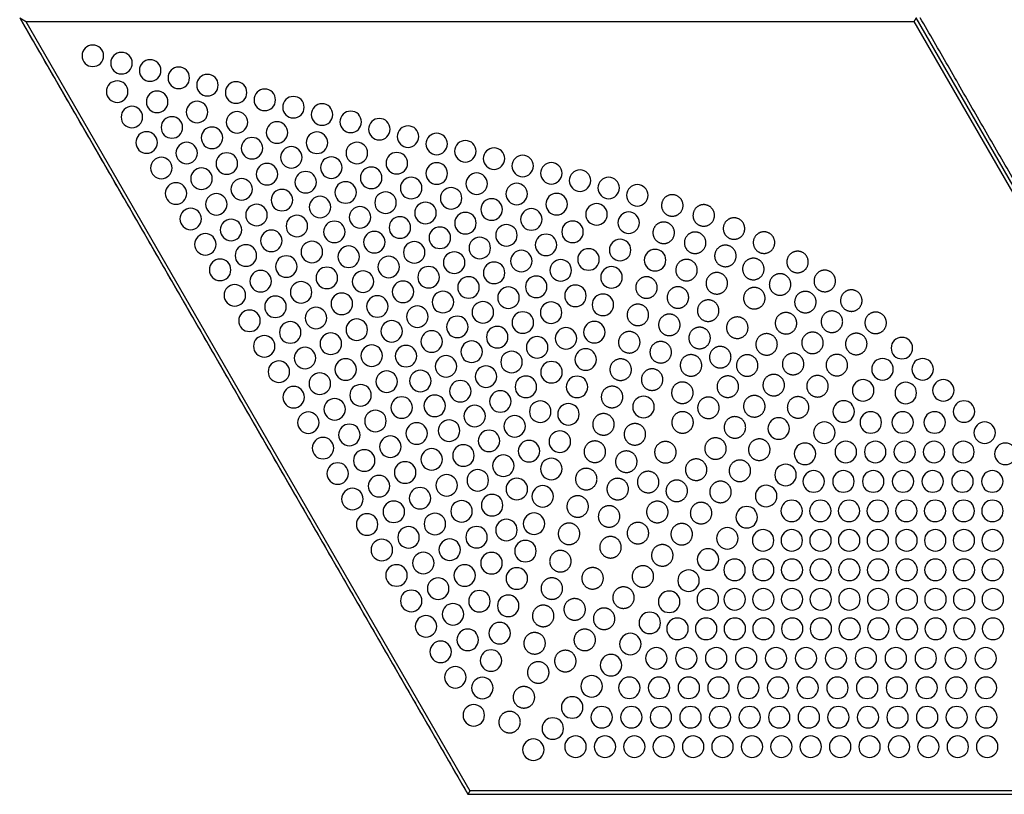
# Model space of a CAD drawing. Header units: millimetres. Extents: x -125 to 375, y 0 to 433.
# Tile 1 of 3: x -125 to 150, y 0 to 216. Entities that reach past the tile are written whole.
import ezdxf

# ---------------------------------------------------------------- set-up
doc = ezdxf.new("R2010")
doc.units = ezdxf.units.MM
doc.layers.add('Layer 01', color=18, linetype='Continuous', true_color=0x000000)

msp = doc.modelspace()

# ---------------------------------------------------------------- linework, layer by layer
at = {"layer": 'Layer 01'}
for p, q in [((-125, 216.51, 76), (0, 0, 76)), ((-123.27, 215.51, 77), (0.58, 1, 77)), ((248.27, 1, 77), (124.42, 215.51, 77)), ((250, 0, 76), (125, 216.51, 76)), ((0, 0), (0, 0, 74))]:
    msp.add_line(p, q, dxfattribs=at)
at = {"layer": 'Layer 01', "extrusion": (0, 0, -1)}
for centre in [(104.61, 205.94, -77), (96.61, 203.89, -77), (88.62, 201.84, -77), (80.63, 199.79, -77), (72.64, 197.75, -77), (97.81, 195.96, -77), (64.65, 195.7, -77), (86.67, 193.1, -77), (56.65, 193.65, -77), (75.53, 190.25, -77), (48.66, 191.6, -77), (40.67, 189.56, -77), (93.71, 188.86, -77), (64.39, 187.4, -77), (32.68, 187.51, -77), (82.55, 185.96, -77), (53.25, 184.54, -77), (24.69, 185.46, -77), (89.61, 181.76, -77), (71.39, 183.07, -77), (42.11, 181.69, -77), (16.7, 183.41, -77), (8.7, 181.36, -77), (78.42, 178.82, -77), (60.22, 180.16, -77), (30.97, 178.83, -77), (0.71, 179.32, -77), (67.24, 175.89, -77), (49.25, 177.61, -77), (19.83, 175.98, -77), (-7.28, 177.27, -77), (85.51, 174.65, -77), (56.04, 172.93, -77), (38.11, 174.76, -77), (8.69, 173.12, -77), (-15.27, 175.22, -77), (-23.26, 173.17, -77), (74.3, 171.67, -77), (45.25, 170.68, -77), (26.97, 171.9, -77), (-2.45, 170.27, -77), (-31.26, 171.13, -77), (81.41, 167.55, -77), (63.1, 168.71, -77), (34.11, 167.83, -77), (15.83, 169.05, -77), (-13.59, 167.41, -77), (-39.25, 169.08, -77), (70.17, 164.53, -77), (51.87, 165.7, -77), (22.97, 164.98, -77), (4.69, 166.2, -77), (-24.73, 164.56, -77), (-47.24, 167.03, -77), (41.25, 163.76, -77), (11.83, 162.12, -77), (-6.6, 163.08, -77), (77.31, 160.45, -77), (58.95, 161.53, -77), (30.11, 160.9, -77), (0.69, 159.27, -77), (-17.69, 160.31, -77), (-35.87, 161.71, -77), (-44.84, 159.4, -77), (66.05, 157.38, -77), (47.69, 158.47, -77), (37.25, 156.83, -77), (18.97, 158.05, -77), (-29.18, 156.85, -77), (54.81, 154.35, -77), (26.11, 153.97, -77), (7.83, 155.19, -77), (-10.75, 155.89, -77), (73.21, 153.35, -77), (43.52, 151.24, -77), (14.97, 151.12, -77), (-3.31, 152.34, -77), (-21.79, 153.21, -77), (-42.44, 151.77, -77), (61.92, 150.24, -77), (33.25, 149.9, -77), (3.83, 148.27, -77), (-14.9, 148.71, -77), (-33.63, 149.15, -77), (-52.2, 148.95, -77), (69.11, 146.25, -77), (50.66, 147.17, -77), (22.11, 147.05, -77), (-7.31, 145.41, -77), (-25.89, 146.11, -77), (57.8, 143.09, -77), (39.34, 144.01, -77), (29.25, 142.97, -77), (10.97, 144.19, -77), (-40.04, 144.14, -77), (46.52, 139.99, -77), (18.11, 140.12, -77), (-0.17, 141.34, -77), (-19.05, 141.52, -77), (65.01, 139.15, -77), (6.97, 137.26, -77), (-11.31, 138.48, -77), (-29.99, 139.01, -77), (53.67, 135.95, -77), (35.17, 136.78, -77), (25.25, 136.04, -77), (-4.17, 134.41, -77), (-23.2, 134.33, -77), (-37.64, 136.5, -77), (60.91, 132.05, -77), (42.37, 132.82, -77), (14.11, 133.19, -77), (-15.31, 131.55, -77), (30.99, 129.55, -77), (21.25, 129.12, -77), (2.97, 130.34, -77), (-35.24, 128.87, -77), (49.55, 128.8, -77), (10.11, 126.26, -77), (-8.17, 127.48, -77), (-27.35, 127.14, -77), (56.81, 124.94, -77), (38.23, 125.64, -77), (-1.03, 123.41, -77), (-19.31, 124.63, -77), (-121.03, 124.43, -77), (45.42, 121.66, -77), (26.82, 122.31, -77), (17.25, 122.19, -77), (-32.84, 121.24, -77), (52.71, 117.84, -77), (34.08, 118.46, -77), (6.11, 119.33, -77), (-12.17, 120.55, -77), (-115.62, 118.53, -77), (-126.8, 118.53, -77), (22.64, 115.08, -77), (13.25, 115.26, -77), (-5.03, 116.48, -77), (-23.31, 117.7, -77), (41.3, 114.51, -77), (2.11, 112.4, -77), (-16.17, 113.62, -77), (-30.44, 113.61, -77), (-110.22, 112.64, -77), (-132.57, 112.63, -77), (48.61, 110.74, -77), (29.94, 111.28, -77), (-122.11, 111.92, -77), (37.17, 107.37, -77), (18.47, 107.85, -77), (9.25, 108.33, -77), (-9.03, 109.55, -77), (-48.97, 108.01, -77), (25.79, 104.1, -77), (-1.89, 105.48, -77), (-20.17, 106.7, -77), (-28.04, 105.98, -77), (-104.81, 106.74, -77), (-138.34, 106.73, -77), (44.51, 103.64, -77), (5.25, 101.4, -77), (-13.03, 102.62, -77), (-86.67, 102, -77), (-112.35, 103.7, -77), (-121.25, 103.7, -77), (-130.15, 103.7, -77), (33.05, 100.22, -77), (14.29, 100.62, -77), (-99.4, 100.85, -77), (-144.11, 100.84, -77), (40.41, 96.54, -77), (21.65, 96.92, -77), (-5.89, 98.55, -77), (-25.64, 98.35, -77), (10.12, 93.39, -77), (1.25, 94.47, -77), (-17.03, 95.69, -77), (-93.99, 94.95, -77), (-105.39, 95.47, -77), (-113.59, 95.47, -77), (-121.79, 95.47, -77), (-129.99, 95.47, -77), (-138.19, 95.47, -77), (-149.88, 94.94, -77), (28.92, 93.08, -77), (-9.89, 91.62, -77), (-23.24, 90.72, -77), (36.31, 89.44, -77), (17.5, 89.74, -77), (-88.58, 89.06, -77), (24.8, 85.93, -77), (5.94, 86.16, -77), (-2.75, 87.55, -77), (-13.64, 85.13, -77), (-96.43, 87.25, -77), (-104.73, 87.25, -77), (-113.03, 87.25, -77), (-121.33, 87.25, -77), (-129.63, 87.25, -77), (-137.93, 87.25, -77), (-146.23, 87.25, -77), (32.21, 82.34, -77), (13.36, 82.56, -77), (-20.84, 83.08, -77), (-83.17, 83.17, -77), (-6.75, 80.62, -77), (20.67, 78.79, -77), (1.77, 78.93, -77), (-77.76, 77.27, -77), (-90.28, 79.03, -77), (-98.28, 79.03, -77), (-106.28, 79.03, -77), (-114.28, 79.03, -77), (-122.28, 79.03, -77), (-130.28, 79.03, -77), (-138.28, 79.03, -77), (-146.28, 79.03, -77), (28.11, 75.24, -77), (9.21, 75.38, -77), (-18.44, 75.45, -77), (16.55, 71.64, -77), (-2.41, 71.69, -77), (-10.75, 73.69, -77), (-72.35, 71.38, -77), (-82.32, 70.81, -77), (-90.32, 70.81, -77), (-98.32, 70.81, -77), (-106.32, 70.81, -77), (-114.32, 70.81, -77), (-122.32, 70.81, -77), (-130.32, 70.81, -77), (-138.32, 70.81, -77), (-146.32, 70.81, -77), (24.01, 68.13, -77), (5.07, 68.2, -77), (-16.04, 67.82, -77), (12.42, 64.5, -77), (-6.58, 64.46, -77), (-66.94, 65.48, -77), (19.91, 61.03, -77), (0.92, 61.02, -77), (-13.64, 60.19, -77), (-74.36, 62.59, -77), (-82.36, 62.59, -77), (-90.36, 62.59, -77), (-98.36, 62.59, -77), (-106.36, 62.59, -77), (-114.36, 62.59, -77), (-122.36, 62.59, -77), (-130.36, 62.59, -77), (-138.36, 62.59, -77), (-146.36, 62.59, -77), (-61.53, 59.59, -77), (8.3, 57.36, -77), (15.81, 53.93, -77), (-3.22, 53.84, -77), (-11.24, 52.56, -77), (-56.13, 53.69, -77), (-66.9, 54.37, -77), (-74.4, 54.37, -77), (-82.4, 54.37, -77), (-90.4, 54.37, -77), (-98.4, 54.37, -77), (-106.4, 54.37, -77), (-114.4, 54.37, -77), (-122.4, 54.37, -77), (-130.4, 54.37, -77), (-138.4, 54.37, -77), (-146.4, 54.37, -77), (4.17, 50.21, -77), (11.71, 46.83, -77), (-50.72, 47.8, -77), (-8.84, 44.93, -77), (-58.44, 46.15, -77), (-66.44, 46.15, -77), (-74.44, 46.15, -77), (-82.44, 46.15, -77), (-90.44, 46.15, -77), (-98.44, 46.15, -77), (-106.44, 46.15, -77), (-114.44, 46.15, -77), (-122.44, 46.15, -77), (-130.44, 46.15, -77), (-138.44, 46.15, -77), (-146.44, 46.15, -77), (0.05, 43.07, -77), (-45.31, 41.9, -77), (7.61, 39.73, -77), (-6.44, 37.3, -77), (-39.9, 36.01, -77), (-52.54, 37.93, -77), (-60.89, 37.93, -77), (-69.24, 37.93, -77), (-77.59, 37.93, -77), (-85.94, 37.93, -77), (-94.29, 37.93, -77), (-102.64, 37.93, -77), (-110.99, 37.93, -77), (-119.34, 37.93, -77), (-127.69, 37.93, -77), (-136.04, 37.93, -77), (-144.39, 37.93, -77), (3.51, 32.63, -77), (-34.49, 30.12, -77), (-4.04, 29.66, -77), (-45.02, 29.71, -77), (-53.31, 29.71, -77), (-61.6, 29.71, -77), (-69.89, 29.71, -77), (-78.18, 29.71, -77), (-86.47, 29.71, -77), (-94.76, 29.71, -77), (-103.05, 29.71, -77), (-111.34, 29.71, -77), (-119.63, 29.71, -77), (-127.92, 29.71, -77), (-136.21, 29.71, -77), (-144.5, 29.71, -77), (-1.64, 22.03, -77), (-29.08, 24.22, -77), (-37.32, 21.49, -77), (-45.57, 21.49, -77), (-53.82, 21.49, -77), (-62.07, 21.49, -77), (-70.32, 21.49, -77), (-78.57, 21.49, -77), (-86.82, 21.49, -77), (-95.07, 21.49, -77), (-103.32, 21.49, -77), (-111.57, 21.49, -77), (-119.82, 21.49, -77), (-128.07, 21.49, -77), (-136.32, 21.49, -77), (-144.57, 21.49, -77), (-23.67, 18.33, -77), (-18.26, 12.43, -77), (-30.01, 13.27, -77), (-38.21, 13.27, -77), (-46.41, 13.27, -77), (-54.61, 13.27, -77), (-62.81, 13.27, -77), (-71.01, 13.27, -77), (-79.21, 13.27, -77), (-87.41, 13.27, -77), (-95.61, 13.27, -77), (-103.81, 13.27, -77), (-112.01, 13.27, -77), (-120.21, 13.27, -77), (-128.41, 13.27, -77), (-136.61, 13.27, -77), (-144.81, 13.27, -77)]:
    msp.add_circle(centre, 3, dxfattribs=at)
at = {"layer": 'Layer 01'}
for points, degree in [([(-125, 216.51), (-62.5, 108.25), (0, 0)], 2), ([(-125, 216.51, 76), (-124.94, 216.47, 76.04), (-124.81, 216.4, 76.11), (-124.62, 216.28, 76.22), (-124.42, 216.17, 76.33), (-124.23, 216.06, 76.44), (-124.04, 215.95, 76.56), (-123.85, 215.84, 76.67), (-123.65, 215.73, 76.78), (-123.46, 215.62, 76.89), (-123.33, 215.54, 76.96), (-123.27, 215.51, 77)], 3), ([(-123.27, 215.51, 77), (0.58, 215.51, 77), (124.42, 215.51, 77)], 2), ([(125, 216.51, 76), (124.98, 216.47, 76.04), (124.94, 216.4, 76.11), (124.87, 216.28, 76.22), (124.81, 216.17, 76.33), (124.74, 216.06, 76.44), (124.68, 215.95, 76.56), (124.62, 215.84, 76.67), (124.55, 215.73, 76.78), (124.49, 215.62, 76.89), (124.44, 215.54, 76.96), (124.42, 215.51, 77)], 3), ([(250, 2, 77), (188.08, 109.25, 77), (126.15, 216.51, 77)], 2), ([(0.58, 1, 77), (0.56, 0.96, 76.96), (0.51, 0.89, 76.89), (0.45, 0.78, 76.78), (0.38, 0.67, 76.67), (0.32, 0.56, 76.56), (0.26, 0.44, 76.44), (0.19, 0.33, 76.33), (0.13, 0.22, 76.22), (0.06, 0.11, 76.11), (0.02, 0.04, 76.04), (0, 0, 76)], 3), ([(0, 0), (125, 0), (250, 0)], 2), ([(0, 0, 74), (0, 0, 75), (0, 0, 76)], 2), ([(0, 0, 76), (125, 0, 76), (250, 0, 76)], 2), ([(248.27, 1, 77), (124.42, 1, 77), (0.58, 1, 77)], 2)]:
    msp.add_open_spline(points, degree=degree, dxfattribs=at)
for points in [[(54.4, 162.71, 77), (52.9, 165.31, 77), (55.5, 166.81, 77), (58.1, 168.31, 77), (59.6, 165.71, 77), (61.1, 163.11, 77), (58.5, 161.61, 77), (55.9, 160.11, 77), (54.4, 162.71, 77)], [(63.17, 159.93, 77), (61.67, 162.53, 77), (64.27, 164.03, 77), (66.87, 165.53, 77), (68.37, 162.93, 77), (69.87, 160.33, 77), (67.27, 158.83, 77), (64.67, 157.33, 77), (63.17, 159.93, 77)], [(52, 155.08, 77), (50.5, 157.68, 77), (53.1, 159.18, 77), (55.7, 160.68, 77), (57.2, 158.08, 77), (58.7, 155.48, 77), (56.1, 153.98, 77), (53.5, 152.48, 77), (52, 155.08, 77)], [(71.61, 156.26, 77), (70.11, 158.86, 77), (72.71, 160.36, 77), (75.31, 161.86, 77), (76.81, 159.26, 77), (78.31, 156.67, 77), (75.71, 155.17, 77), (73.11, 153.67, 77), (71.61, 156.26, 77)], [(60.77, 152.3, 77), (59.27, 154.9, 77), (61.87, 156.4, 77), (64.47, 157.9, 77), (65.97, 155.3, 77), (67.47, 152.7, 77), (64.87, 151.2, 77), (62.27, 149.7, 77), (60.77, 152.3, 77)], [(79.98, 152.34, 77), (78.48, 154.94, 77), (81.08, 156.44, 77), (83.68, 157.94, 77), (85.18, 155.34, 77), (86.68, 152.74, 77), (84.08, 151.24, 77), (81.48, 149.74, 77), (79.98, 152.34, 77)], [(69.21, 148.63, 77), (67.71, 151.23, 77), (70.31, 152.73, 77), (72.91, 154.23, 77), (74.41, 151.63, 77), (75.91, 149.03, 77), (73.31, 147.53, 77), (70.71, 146.03, 77), (69.21, 148.63, 77)], [(89.34, 146.94, 77), (87.84, 149.54, 77), (90.44, 151.04, 77), (93.03, 152.54, 77), (94.53, 149.94, 77), (96.03, 147.34, 77), (93.44, 145.84, 77), (90.84, 144.34, 77), (89.34, 146.94, 77)], [(58.37, 144.67, 77), (56.87, 147.27, 77), (59.47, 148.77, 77), (62.07, 150.27, 77), (63.57, 147.67, 77), (65.07, 145.07, 77), (62.47, 143.57, 77), (59.87, 142.07, 77), (58.37, 144.67, 77)], [(77, 144.98, 77), (75.5, 147.58, 77), (78.1, 149.08, 77), (80.69, 150.58, 77), (82.19, 147.98, 77), (83.69, 145.38, 77), (81.1, 143.88, 77), (78.5, 142.38, 77), (77, 144.98, 77)], [(96.92, 141.65, 77), (95.42, 144.25, 77), (98.02, 145.75, 77), (100.62, 147.25, 77), (102.12, 144.65, 77), (103.62, 142.05, 77), (101.02, 140.55, 77), (98.42, 139.05, 77), (96.92, 141.65, 77)], [(47.2, 139.82, 77), (45.7, 142.42, 77), (48.3, 143.92, 77), (50.9, 145.42, 77), (52.4, 142.82, 77), (53.9, 140.22, 77), (51.3, 138.72, 77), (48.7, 137.22, 77), (47.2, 139.82, 77)], [(66.81, 141, 77), (65.31, 143.6, 77), (67.91, 145.1, 77), (70.51, 146.6, 77), (72.01, 144, 77), (73.51, 141.4, 77), (70.91, 139.9, 77), (68.31, 138.4, 77), (66.81, 141, 77)], [(84.46, 140.67, 77), (82.96, 143.27, 77), (85.56, 144.77, 77), (88.16, 146.27, 77), (89.66, 143.67, 77), (91.16, 141.07, 77), (88.56, 139.57, 77), (85.96, 138.07, 77), (84.46, 140.67, 77)], [(55.97, 137.04, 77), (54.47, 139.63, 77), (57.07, 141.13, 77), (59.67, 142.63, 77), (61.17, 140.04, 77), (62.67, 137.44, 77), (60.07, 135.94, 77), (57.47, 134.44, 77), (55.97, 137.04, 77)], [(77.27, 136.84, 77), (75.77, 139.44, 77), (78.37, 140.94, 77), (80.97, 142.44, 77), (82.47, 139.84, 77), (83.97, 137.25, 77), (81.37, 135.75, 77), (78.77, 134.25, 77), (77.27, 136.84, 77)], [(91.52, 135.75, 77), (90.02, 138.35, 77), (92.61, 139.85, 77), (95.21, 141.35, 77), (96.71, 138.75, 77), (98.21, 136.16, 77), (95.61, 134.66, 77), (93.02, 133.16, 77), (91.52, 135.75, 77)], [(104.32, 136.17, 77), (102.82, 138.77, 77), (105.42, 140.27, 77), (108.02, 141.77, 77), (109.52, 139.17, 77), (111.02, 136.58, 77), (108.42, 135.08, 77), (105.82, 133.58, 77), (104.32, 136.17, 77)], [(64.41, 133.37, 77), (62.91, 135.97, 77), (65.51, 137.47, 77), (68.11, 138.97, 77), (69.61, 136.37, 77), (71.11, 133.77, 77), (68.51, 132.27, 77), (65.91, 130.77, 77), (64.41, 133.37, 77)], [(44.8, 132.19, 77), (43.3, 134.78, 77), (45.9, 136.28, 77), (48.5, 137.78, 77), (50, 135.19, 77), (51.5, 132.59, 77), (48.9, 131.09, 77), (46.3, 129.59, 77), (44.8, 132.19, 77)], [(98.91, 130.28, 77), (97.41, 132.88, 77), (100.01, 134.38, 77), (102.61, 135.88, 77), (104.11, 133.28, 77), (105.61, 130.68, 77), (103.01, 129.18, 77), (100.41, 127.68, 77), (98.91, 130.28, 77)], [(53.57, 129.4, 77), (52.07, 132, 77), (54.67, 133.5, 77), (57.27, 135, 77), (58.77, 132.4, 77), (60.27, 129.81, 77), (57.67, 128.31, 77), (55.07, 126.81, 77), (53.57, 129.4, 77)], [(72.52, 128.62, 77), (71.02, 131.21, 77), (73.62, 132.71, 77), (76.22, 134.21, 77), (77.72, 131.62, 77), (79.22, 129.02, 77), (76.62, 127.52, 77), (74.02, 126.02, 77), (72.52, 128.62, 77)], [(86.11, 129.86, 77), (84.61, 132.46, 77), (87.2, 133.96, 77), (89.8, 135.46, 77), (91.3, 132.86, 77), (92.8, 130.26, 77), (90.2, 128.76, 77), (87.61, 127.26, 77), (86.11, 129.86, 77)], [(111.11, 129.97, 77), (109.61, 132.57, 77), (112.21, 134.07, 77), (114.81, 135.57, 77), (116.31, 132.97, 77), (117.81, 130.37, 77), (115.21, 128.87, 77), (112.61, 127.37, 77), (111.11, 129.97, 77)], [(62.01, 125.74, 77), (60.51, 128.34, 77), (63.11, 129.84, 77), (65.71, 131.34, 77), (67.21, 128.74, 77), (68.71, 126.14, 77), (66.11, 124.64, 77), (63.51, 123.14, 77), (62.01, 125.74, 77)], [(42.4, 124.55, 77), (40.9, 127.15, 77), (43.5, 128.65, 77), (46.1, 130.15, 77), (47.6, 127.55, 77), (49.1, 124.96, 77), (46.5, 123.46, 77), (43.9, 121.96, 77), (42.4, 124.55, 77)], [(80.7, 123.96, 77), (79.2, 126.56, 77), (81.8, 128.06, 77), (84.39, 129.56, 77), (85.89, 126.96, 77), (87.39, 124.37, 77), (84.8, 122.87, 77), (82.2, 121.37, 77), (80.7, 123.96, 77)], [(93.5, 124.39, 77), (92, 126.98, 77), (94.6, 128.48, 77), (97.2, 129.98, 77), (98.7, 127.39, 77), (100.2, 124.79, 77), (97.6, 123.29, 77), (95, 121.79, 77), (93.5, 124.39, 77)], [(105.7, 124.08, 77), (104.2, 126.67, 77), (106.8, 128.17, 77), (109.4, 129.67, 77), (110.9, 127.08, 77), (112.4, 124.48, 77), (109.8, 122.98, 77), (107.2, 121.48, 77), (105.7, 124.08, 77)], [(51.17, 121.77, 77), (49.67, 124.37, 77), (52.27, 125.87, 77), (54.87, 127.37, 77), (56.37, 124.77, 77), (57.87, 122.17, 77), (55.27, 120.67, 77), (52.67, 119.17, 77), (51.17, 121.77, 77)], [(67.77, 120.39, 77), (66.27, 122.99, 77), (68.87, 124.49, 77), (71.47, 125.99, 77), (72.97, 123.39, 77), (74.47, 120.79, 77), (71.87, 119.29, 77), (69.27, 117.79, 77), (67.77, 120.39, 77)], [(40, 116.92, 77), (38.5, 119.52, 77), (41.1, 121.02, 77), (43.7, 122.52, 77), (45.2, 119.92, 77), (46.7, 117.32, 77), (44.1, 115.82, 77), (41.5, 114.32, 77), (40, 116.92, 77)], [(59.61, 118.11, 77), (58.11, 120.7, 77), (60.71, 122.2, 77), (63.31, 123.7, 77), (64.81, 121.11, 77), (66.31, 118.51, 77), (63.71, 117.01, 77), (61.11, 115.51, 77), (59.61, 118.11, 77)], [(75.29, 118.07, 77), (73.79, 120.67, 77), (76.39, 122.17, 77), (78.99, 123.67, 77), (80.49, 121.07, 77), (81.99, 118.47, 77), (79.39, 116.97, 77), (76.79, 115.47, 77), (75.29, 118.07, 77)], [(88.09, 118.49, 77), (86.59, 121.09, 77), (89.19, 122.59, 77), (91.79, 124.09, 77), (93.29, 121.49, 77), (94.79, 118.89, 77), (92.19, 117.39, 77), (89.59, 115.89, 77), (88.09, 118.49, 77)], [(100.29, 118.18, 77), (98.79, 120.78, 77), (101.39, 122.28, 77), (103.99, 123.78, 77), (105.49, 121.18, 77), (106.99, 118.58, 77), (104.39, 117.08, 77), (101.79, 115.58, 77), (100.29, 118.18, 77)], [(48.77, 114.14, 77), (47.27, 116.74, 77), (49.87, 118.24, 77), (52.47, 119.74, 77), (53.97, 117.14, 77), (55.47, 114.54, 77), (52.87, 113.04, 77), (50.27, 111.54, 77), (48.77, 114.14, 77)], [(69.88, 112.18, 77), (68.38, 114.77, 77), (70.98, 116.27, 77), (73.58, 117.77, 77), (75.08, 115.18, 77), (76.58, 112.58, 77), (73.98, 111.08, 77), (71.38, 109.58, 77), (69.88, 112.18, 77)], [(82.68, 112.6, 77), (81.18, 115.19, 77), (83.78, 116.69, 77), (86.38, 118.19, 77), (87.88, 115.6, 77), (89.38, 113, 77), (86.78, 111.5, 77), (84.18, 110, 77), (82.68, 112.6, 77)], [(94.89, 112.29, 77), (93.39, 114.89, 77), (95.98, 116.39, 77), (98.58, 117.89, 77), (100.08, 115.29, 77), (101.58, 112.69, 77), (98.98, 111.19, 77), (96.39, 109.69, 77), (94.89, 112.29, 77)], [(37.6, 109.29, 77), (36.1, 111.89, 77), (38.7, 113.39, 77), (41.3, 114.89, 77), (42.8, 112.29, 77), (44.3, 109.69, 77), (41.7, 108.19, 77), (39.1, 106.69, 77), (37.6, 109.29, 77)], [(57.21, 110.47, 77), (55.71, 113.07, 77), (58.31, 114.57, 77), (60.91, 116.07, 77), (62.41, 113.47, 77), (63.91, 110.88, 77), (61.31, 109.38, 77), (58.71, 107.88, 77), (57.21, 110.47, 77)], [(64.47, 106.28, 77), (62.97, 108.88, 77), (65.57, 110.38, 77), (68.17, 111.88, 77), (69.67, 109.28, 77), (71.17, 106.68, 77), (68.57, 105.18, 77), (65.97, 103.68, 77), (64.47, 106.28, 77)], [(77.27, 106.7, 77), (75.77, 109.3, 77), (78.37, 110.8, 77), (80.97, 112.3, 77), (82.47, 109.7, 77), (83.97, 107.1, 77), (81.37, 105.6, 77), (78.77, 104.1, 77), (77.27, 106.7, 77)], [(89.48, 106.39, 77), (87.98, 108.99, 77), (90.57, 110.49, 77), (93.17, 111.99, 77), (94.67, 109.39, 77), (96.17, 106.79, 77), (93.57, 105.29, 77), (90.98, 103.79, 77), (89.48, 106.39, 77)], [(35.2, 101.66, 77), (33.7, 104.26, 77), (36.3, 105.76, 77), (38.9, 107.26, 77), (40.4, 104.66, 77), (41.9, 102.06, 77), (39.3, 100.56, 77), (36.7, 99.06, 77), (35.2, 101.66, 77)], [(57.27, 102.2, 77), (55.77, 104.8, 77), (58.37, 106.3, 77), (60.97, 107.8, 77), (62.47, 105.2, 77), (63.97, 102.6, 77), (61.37, 101.1, 77), (58.77, 99.6, 77), (57.27, 102.2, 77)], [(71.87, 100.81, 77), (70.37, 103.41, 77), (72.96, 104.91, 77), (75.56, 106.41, 77), (77.06, 103.81, 77), (78.56, 101.21, 77), (75.96, 99.71, 77), (73.37, 98.21, 77), (71.87, 100.81, 77)], [(43.97, 98.88, 77), (42.47, 101.48, 77), (45.07, 102.98, 77), (47.67, 104.48, 77), (49.17, 101.88, 77), (50.67, 99.28, 77), (48.07, 97.78, 77), (45.47, 96.28, 77), (43.97, 98.88, 77)], [(66.46, 94.91, 77), (64.96, 97.51, 77), (67.55, 99.01, 77), (70.15, 100.51, 77), (71.65, 97.91, 77), (73.15, 95.32, 77), (70.55, 93.82, 77), (67.96, 92.32, 77), (66.46, 94.91, 77)], [(78.66, 94.6, 77), (77.16, 97.2, 77), (79.76, 98.7, 77), (82.36, 100.2, 77), (83.86, 97.6, 77), (85.36, 95.01, 77), (82.76, 93.51, 77), (80.16, 92.01, 77), (78.66, 94.6, 77)], [(32.8, 94.03, 77), (31.3, 96.63, 77), (33.9, 98.13, 77), (36.5, 99.63, 77), (38, 97.03, 77), (39.5, 94.43, 77), (36.9, 92.93, 77), (34.3, 91.43, 77), (32.8, 94.03, 77)], [(52.47, 93.89, 77), (50.97, 96.49, 77), (53.57, 97.99, 77), (56.17, 99.49, 77), (57.67, 96.89, 77), (59.17, 94.29, 77), (56.57, 92.79, 77), (53.97, 91.29, 77), (52.47, 93.89, 77)], [(41.57, 91.25, 77), (40.07, 93.84, 77), (42.67, 95.34, 77), (45.27, 96.84, 77), (46.77, 94.25, 77), (48.27, 91.65, 77), (45.67, 90.15, 77), (43.07, 88.65, 77), (41.57, 91.25, 77)], [(61.05, 89.02, 77), (59.55, 91.62, 77), (62.15, 93.12, 77), (64.74, 94.62, 77), (66.24, 92.02, 77), (67.74, 89.42, 77), (65.15, 87.92, 77), (62.55, 86.42, 77), (61.05, 89.02, 77)], [(30.4, 86.4, 77), (28.9, 89, 77), (31.5, 90.5, 77), (34.1, 92, 77), (35.6, 89.4, 77), (37.1, 86.8, 77), (34.5, 85.3, 77), (31.9, 83.8, 77), (30.4, 86.4, 77)], [(73.25, 88.71, 77), (71.75, 91.31, 77), (74.35, 92.81, 77), (76.95, 94.31, 77), (78.45, 91.71, 77), (79.95, 89.11, 77), (77.35, 87.61, 77), (74.75, 86.11, 77), (73.25, 88.71, 77)], [(39.17, 83.62, 77), (37.67, 86.21, 77), (40.27, 87.71, 77), (42.87, 89.21, 77), (44.37, 86.62, 77), (45.87, 84.02, 77), (43.27, 82.52, 77), (40.67, 81.02, 77), (39.17, 83.62, 77)], [(47.67, 85.57, 77), (46.17, 88.17, 77), (48.77, 89.67, 77), (51.37, 91.17, 77), (52.87, 88.57, 77), (54.37, 85.98, 77), (51.77, 84.48, 77), (49.17, 82.98, 77), (47.67, 85.57, 77)], [(55.64, 83.12, 77), (54.14, 85.72, 77), (56.74, 87.22, 77), (59.33, 88.72, 77), (60.83, 86.12, 77), (62.33, 83.53, 77), (59.74, 82.03, 77), (57.14, 80.53, 77), (55.64, 83.12, 77)], [(67.84, 82.82, 77), (66.34, 85.41, 77), (68.94, 86.91, 77), (71.54, 88.41, 77), (73.04, 85.82, 77), (74.54, 83.22, 77), (71.94, 81.72, 77), (69.34, 80.22, 77), (67.84, 82.82, 77)], [(28, 78.77, 77), (26.5, 81.36, 77), (29.1, 82.86, 77), (31.7, 84.36, 77), (33.2, 81.77, 77), (34.7, 79.17, 77), (32.1, 77.67, 77), (29.5, 76.17, 77), (28, 78.77, 77)], [(36.77, 75.98, 77), (35.27, 78.58, 77), (37.87, 80.08, 77), (40.47, 81.58, 77), (41.97, 78.98, 77), (43.47, 76.39, 77), (40.87, 74.89, 77), (38.27, 73.39, 77), (36.77, 75.98, 77)], [(50.23, 77.23, 77), (48.73, 79.83, 77), (51.33, 81.33, 77), (53.93, 82.83, 77), (55.43, 80.23, 77), (56.93, 77.63, 77), (54.33, 76.13, 77), (51.73, 74.63, 77), (50.23, 77.23, 77)], [(62.43, 76.92, 77), (60.93, 79.52, 77), (63.53, 81.02, 77), (66.13, 82.52, 77), (67.63, 79.92, 77), (69.13, 77.32, 77), (66.53, 75.82, 77), (63.93, 74.32, 77), (62.43, 76.92, 77)], [(25.6, 71.13, 77), (24.1, 73.73, 77), (26.7, 75.23, 77), (29.3, 76.73, 77), (30.8, 74.13, 77), (32.3, 71.54, 77), (29.7, 70.04, 77), (27.1, 68.54, 77), (25.6, 71.13, 77)], [(44.82, 71.34, 77), (43.32, 73.93, 77), (45.92, 75.43, 77), (48.52, 76.93, 77), (50.02, 74.34, 77), (51.52, 71.74, 77), (48.92, 70.24, 77), (46.32, 68.74, 77), (44.82, 71.34, 77)], [(57.02, 71.03, 77), (55.52, 73.62, 77), (58.12, 75.12, 77), (60.72, 76.62, 77), (62.22, 74.03, 77), (63.72, 71.43, 77), (61.12, 69.93, 77), (58.52, 68.43, 77), (57.02, 71.03, 77)], [(37.17, 67.39, 77), (35.67, 69.99, 77), (38.27, 71.49, 77), (40.87, 72.99, 77), (42.37, 70.39, 77), (43.87, 67.79, 77), (41.27, 66.29, 77), (38.67, 64.79, 77), (37.17, 67.39, 77)], [(51.61, 65.13, 77), (50.11, 67.73, 77), (52.71, 69.23, 77), (55.31, 70.73, 77), (56.81, 68.13, 77), (58.31, 65.53, 77), (55.71, 64.03, 77), (53.11, 62.53, 77), (51.61, 65.13, 77)], [(23.2, 63.5, 77), (21.7, 66.1, 77), (24.3, 67.6, 77), (26.9, 69.1, 77), (28.4, 66.5, 77), (29.9, 63.9, 77), (27.3, 62.4, 77), (24.7, 60.9, 77), (23.2, 63.5, 77)], [(32.17, 58.73, 77), (30.67, 61.33, 77), (33.27, 62.83, 77), (35.87, 64.33, 77), (37.37, 61.73, 77), (38.87, 59.13, 77), (36.27, 57.63, 77), (33.67, 56.13, 77), (32.17, 58.73, 77)], [(46.21, 59.24, 77), (44.71, 61.84, 77), (47.3, 63.34, 77), (49.9, 64.84, 77), (51.4, 62.24, 77), (52.9, 59.64, 77), (50.3, 58.14, 77), (47.71, 56.64, 77), (46.21, 59.24, 77)], [(20.8, 55.87, 77), (19.3, 58.47, 77), (21.9, 59.97, 77), (24.5, 61.47, 77), (26, 58.87, 77), (27.5, 56.27, 77), (24.9, 54.77, 77), (22.3, 53.27, 77), (20.8, 55.87, 77)], [(40.8, 53.34, 77), (39.3, 55.94, 77), (41.89, 57.44, 77), (44.49, 58.94, 77), (45.99, 56.34, 77), (47.49, 53.75, 77), (44.89, 52.25, 77), (42.3, 50.75, 77), (40.8, 53.34, 77)], [(18.4, 48.24, 77), (16.9, 50.84, 77), (19.5, 52.34, 77), (22.1, 53.84, 77), (23.6, 51.24, 77), (25.1, 48.64, 77), (22.5, 47.14, 77), (19.9, 45.64, 77), (18.4, 48.24, 77)], [(27.17, 50.07, 77), (25.67, 52.67, 77), (28.27, 54.17, 77), (30.87, 55.67, 77), (32.37, 53.07, 77), (33.87, 50.47, 77), (31.27, 48.97, 77), (28.67, 47.47, 77), (27.17, 50.07, 77)], [(35.39, 47.45, 77), (33.89, 50.05, 77), (36.49, 51.55, 77), (39.08, 53.05, 77), (40.58, 50.45, 77), (42.08, 47.85, 77), (39.49, 46.35, 77), (36.89, 44.85, 77), (35.39, 47.45, 77)], [(16, 40.61, 77), (14.5, 43.21, 77), (17.1, 44.71, 77), (19.7, 46.21, 77), (21.2, 43.61, 77), (22.7, 41.01, 77), (20.1, 39.51, 77), (17.5, 38.01, 77), (16, 40.61, 77)], [(29.98, 41.55, 77), (28.48, 44.15, 77), (31.08, 45.65, 77), (33.67, 47.15, 77), (35.17, 44.55, 77), (36.67, 41.96, 77), (34.08, 40.46, 77), (31.48, 38.96, 77), (29.98, 41.55, 77)], [(24.57, 35.66, 77), (23.07, 38.26, 77), (25.67, 39.76, 77), (28.27, 41.26, 77), (29.77, 38.66, 77), (31.27, 36.06, 77), (28.67, 34.56, 77), (26.07, 33.06, 77), (24.57, 35.66, 77)], [(17.02, 32.48, 77), (15.52, 35.08, 77), (18.12, 36.58, 77), (20.72, 38.08, 77), (22.22, 35.48, 77), (23.72, 32.88, 77), (21.12, 31.38, 77), (18.52, 29.88, 77), (17.02, 32.48, 77)], [(13.02, 25.55, 77), (11.52, 28.15, 77), (14.12, 29.65, 77), (16.72, 31.15, 77), (18.22, 28.55, 77), (19.72, 25.96, 77), (17.12, 24.46, 77), (14.52, 22.96, 77), (13.02, 25.55, 77)], [(9.02, 18.63, 77), (7.52, 21.22, 77), (10.12, 22.72, 77), (12.72, 24.22, 77), (14.22, 21.63, 77), (15.72, 19.03, 77), (13.12, 17.53, 77), (10.52, 16.03, 77), (9.02, 18.63, 77)]]:
    msp.add_rational_spline(points, [1, 0.707106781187, 1, 0.707106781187, 1, 0.707106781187, 1, 0.707106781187, 1], degree=2, knots=[-6.283185, -6.283185, -6.283185, -4.712389, -4.712389, -3.141593, -3.141593, -1.570796, -1.570796, 0, 0, 0], dxfattribs=at)

doc.saveas('drawing.dxf')
